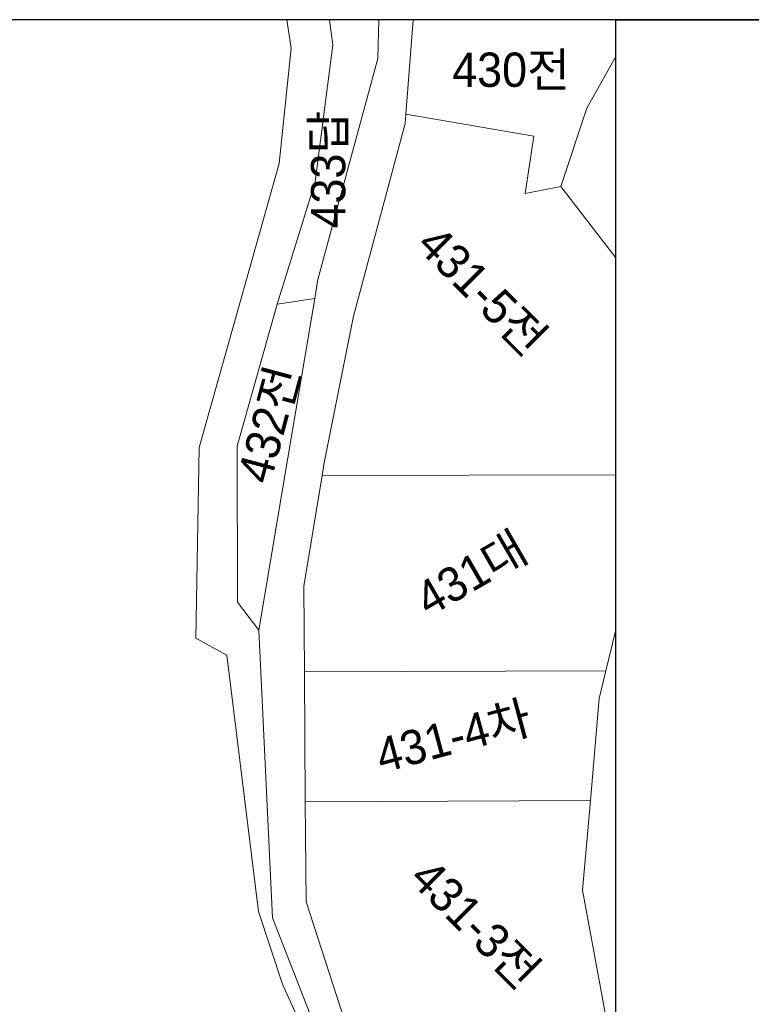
# Model space of a CAD drawing. Header units: metres. Extents: x 183400 to 184400, y 422200 to 427800.
# Tile 211 of 221: x 184081 to 184134, y 427728 to 427800. Entities that reach past the tile are written whole.
import ezdxf
from ezdxf.enums import TextEntityAlignment as Align

# ---------------------------------------------------------------- set-up
doc = ezdxf.new("R2010")
doc.units = ezdxf.units.M
doc.layers.add('일람표', color=7, linetype='Continuous')
doc.layers.add('지번', color=252, linetype='Continuous', lineweight=5)
doc.layers.add('지적', color=252, linetype='Continuous', lineweight=5)
doc.styles.add('UPM', font='Gulim.ttf')

msp = doc.modelspace()

# ---------------------------------------------------------------- linework, layer by layer
at = {"layer": '일람표'}
for points in [[(183600, 427400), (184200, 427400), (184200, 427800), (183600, 427800)], [(184200, 427709.794), (184124.375, 427709.794), (184124.375, 427800), (184200, 427800)]]:
    msp.add_lwpolyline(points, close=True, dxfattribs=at)
at = {"layer": '지적', "linetype": 'Continuous'}
for points in [[(183983.965, 427800), (183994.058, 427785.378), (184026.906, 427742.923), (184086.035, 427723.327), (184087.061, 427723.045), (184105.897, 427718.741), (184104.828, 427720.441), (184104.479, 427721.598), (184101.22, 427727.19), (184100.07, 427729.727), (184098.326, 427735.013), (184096.007, 427753.698), (184093.744, 427754.926), (184093.994, 427768.824), (184099.813, 427789.513), (184100.692, 427797.92), (184100.392, 427800)], [(184107.101, 427800), (184107.018, 427797.182), (184102.648, 427781.077), (184102.416, 427779.689), (184100.467, 427768.082), (184098.351, 427755.517), (184099.338, 427734.547), (184103.008, 427725.148), (184107.194, 427720.738), (184110.814, 427721.181), (184104.607, 427727.014), (184101.781, 427735.706), (184101.729, 427742.994), (184101.661, 427752.467), (184101.617, 427758.721), (184102.954, 427766.775), (184103.089, 427767.581), (184105.246, 427778.407), (184109.009, 427792.424), (184109.068, 427793.121), (184109.596, 427800)], [(184103.502, 427800), (184103.749, 427798.176), (184102.452, 427788.173), (184099.674, 427779.275), (184102.416, 427779.689), (184102.648, 427781.077), (184107.018, 427797.182), (184107.101, 427800)], [(184109.596, 427800), (184109.068, 427793.121), (184118.388, 427791.519), (184117.755, 427787.33), (184120.364, 427787.846), (184122.27, 427793.542), (184124.375, 427797.326)], [(184124.375, 427797.326), (184122.27, 427793.542), (184120.364, 427787.846), (184124.375, 427782.65)], [(184109.068, 427793.121), (184109.009, 427792.424), (184105.246, 427778.407), (184103.089, 427767.581), (184102.954, 427766.775), (184124.375, 427766.844)], [(184124.375, 427782.65), (184120.364, 427787.846), (184117.755, 427787.33), (184118.388, 427791.519), (184109.068, 427793.121)], [(184102.416, 427779.689), (184099.674, 427779.275), (184096.757, 427768.932), (184096.797, 427757.544), (184098.351, 427755.517), (184100.467, 427768.082), (184102.416, 427779.689)], [(184124.375, 427766.844), (184102.954, 427766.775), (184101.617, 427758.721), (184101.661, 427752.467), (184123.658, 427752.56), (184124.375, 427755.544)], [(184124.375, 427755.544), (184123.658, 427752.56), (184123.17, 427750.522), (184122.52, 427743.108), (184121.948, 427736.568), (184123.665, 427727.233), (184124.251, 427725.774), (184124.375, 427725.991)], [(184123.658, 427752.56), (184101.661, 427752.467), (184101.729, 427742.994), (184122.52, 427743.108), (184123.17, 427750.522), (184123.658, 427752.56)], [(184122.52, 427743.108), (184101.729, 427742.994), (184101.781, 427735.706), (184104.607, 427727.014), (184110.814, 427721.181), (184119.308, 427720.473), (184121.945, 427721.672), (184124.251, 427725.774), (184123.665, 427727.233), (184121.948, 427736.568), (184122.52, 427743.108)]]:
    msp.add_lwpolyline(points, dxfattribs=at)

# ---------------------------------------------------------------- texts
at = {"layer": '지번', "style": 'UPM'}
msp.add_text('430전', height=2.5, dxfattribs=at).set_placement((184116.74, 427796.355), align=Align.MIDDLE_CENTER)
for s, rotation, p in [('433답', 90, (184103.396, 427789.08)), ('431-5전', 315, (184114.672, 427780.263)), ('432전', 75, (184099.071, 427770.538)), ('431대', 30, (184113.824, 427759.666)), ('431-4차', 15, (184112.525, 427747.784)), ('431-3전', 315, (184114.168, 427734.11))]:
    msp.add_text(s, height=2.5, rotation=rotation, dxfattribs=at).set_placement(p, align=Align.MIDDLE_CENTER)

doc.saveas('drawing.dxf')
